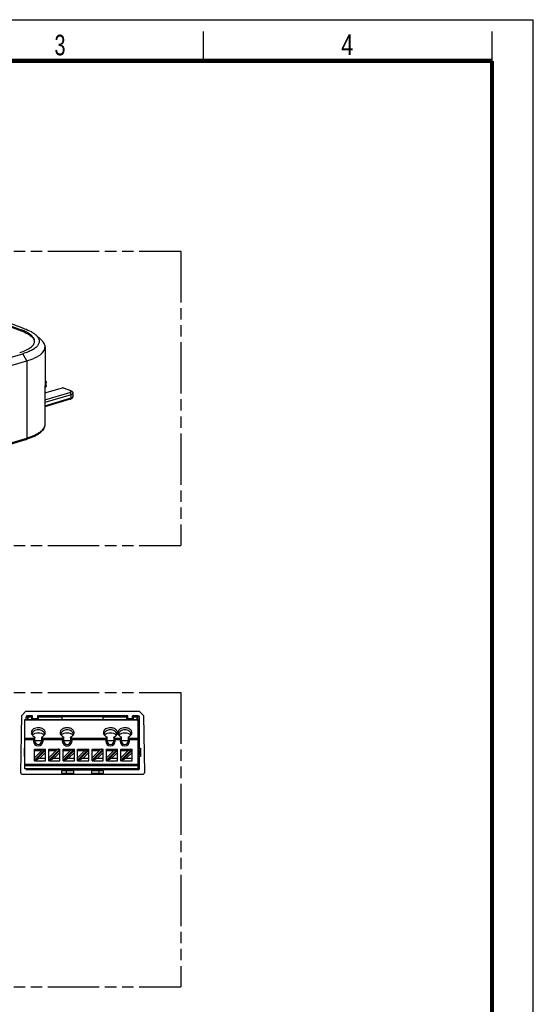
# Model space of a CAD drawing. Header units: millimetres. Extents: x 0 to 210, y 0 to 297.
# Tile 4 of 4: x 123 to 210, y 130 to 297. Entities that reach past the tile are written whole.
import ezdxf

# ---------------------------------------------------------------- set-up
doc = ezdxf.new("R2010")
doc.units = ezdxf.units.MM
doc.header["$LTSCALE"] = 19.36
doc.linetypes.add('PHANTOM', pattern=[0.8, 0.45, -0.05, 0.1, -0.05, 0.1, -0.05])
doc.layers.get('0').update_dxf_attribs({"linetype": 'CONTINUOUS'})
doc.layers.add('DEFAULT_3', color=7, linetype='PHANTOM')
doc.styles.add('TEXTSTYLE_2', font='txt', dxfattribs={"width": 0.75})

msp = doc.modelspace()

# ---------------------------------------------------------------- linework, layer by layer
at = {"color": 2, "linetype": 'Continuous'}
for p, q in [((0, 297), (210, 297)), ((210, 0), (210, 297)), ((154, 290), (154, 295)), ((203, 290), (203, 295))]:
    msp.add_line(p, q, dxfattribs=at)
at = {"color": 7, "linetype": 'Continuous'}
for p, q in [((116.43691, 246.6164), (123.01162, 244.1438)), ((116.44208, 246.80479), (123.01722, 244.33203)), ((123.59377, 244.50341), (117.02026, 246.97556)), ((123.01179, 244.14371), (123.01722, 244.33203)), ((126.43031, 242.5979), (125.5035, 243.44007)), ((127.08002, 241.38933), (127.04503, 228.23999)), ((93.77407, 231.49123), (123.32404, 240.24677)), ((94.45064, 230.28512), (124.00061, 239.04066)), ((127.05924, 233.57724), (130.04755, 234.46267)), ((127.06467, 235.61943), (127.17082, 235.57951)), ((127.26542, 234.7979), (127.28173, 235.36286)), ((130.145, 234.46099), (131.42459, 233.97976)), ((131.81338, 233.52043), (131.79707, 232.95547)), ((131.36688, 232.51459), (127.05301, 231.23641)), ((94.09723, 216.84179), (123.82286, 225.64937)), ((123.12825, 178.80082), (123.84046, 179.50071)), ((123.84046, 179.50071), (143.06658, 179.50071)), ((143.06658, 179.50071), (143.77879, 178.80082)), ((122.95787, 169.03999), (123.12825, 178.80082)), ((123.65352, 169.70071), (123.65352, 178.10071)), ((123.65352, 178.10071), (142.90352, 178.10071)), ((123.79754, 178.44671), (123.79754, 178.10071)), ((123.87329, 178.10071), (123.87329, 178.42399)), ((124.07645, 178.69321), (124.07645, 178.10071)), ((124.95727, 178.72669), (124.07756, 178.72669)), ((124.21547, 178.56494), (124.08498, 178.69544)), ((124.21562, 178.10071), (124.21547, 178.56494)), ((124.78933, 178.55875), (124.78924, 178.10071)), ((124.95727, 178.72669), (124.78933, 178.55875)), ((124.95727, 178.24074), (124.93454, 178.16499)), ((124.93454, 178.10071), (124.93454, 178.16499)), ((125.81999, 178.16499), (124.93454, 178.16499)), ((124.95727, 178.24074), (124.95727, 178.72669)), ((125.79727, 178.24074), (124.95727, 178.24074)), ((125.79727, 178.72669), (125.79727, 178.24074)), ((125.97242, 178.55154), (125.79727, 178.72669)), ((141.10977, 178.72669), (125.79727, 178.72669)), ((125.79727, 178.24074), (125.81999, 178.16499)), ((125.81999, 178.16499), (125.81999, 178.10071)), ((125.97248, 178.10071), (125.97242, 178.55154)), ((136.95352, 178.54379), (129.95352, 178.54379)), ((140.93462, 178.55154), (140.93455, 178.10071)), ((140.93462, 178.55154), (141.10977, 178.72669)), ((141.10977, 178.24074), (141.08704, 178.16499)), ((141.08704, 178.16499), (141.97249, 178.16499)), ((141.08704, 178.16499), (141.08704, 178.10071)), ((141.10977, 178.24074), (141.10977, 178.72669)), ((141.94977, 178.24074), (141.10977, 178.24074)), ((142.91349, 178.72669), (141.94977, 178.72669)), ((141.94977, 178.24074), (141.94977, 178.72669)), ((142.1177, 178.55875), (141.94977, 178.72669)), ((141.94977, 178.24074), (141.97249, 178.16499)), ((141.97249, 178.10071), (141.97249, 178.16499)), ((142.1178, 178.10071), (142.1177, 178.55875)), ((142.69157, 178.56494), (142.69141, 178.10072)), ((142.83327, 178.70397), (142.69157, 178.56494)), ((142.83297, 178.10071), (142.83327, 178.70432)), ((142.91349, 178.72669), (142.83327, 178.70397)), ((142.90352, 169.70071), (142.90352, 178.10071)), ((143.03374, 178.50798), (143.03374, 173.19876)), ((143.1095, 173.2139), (143.1095, 178.53071)), ((143.77879, 178.80082), (143.94917, 169.03999)), ((125.12352, 174.66574), (125.12352, 174.42571)), ((125.29285, 175.14937), (125.17478, 174.91322)), ((125.36852, 174.42571), (125.36852, 175.05033)), ((125.36852, 174.51579), (126.48852, 174.51579)), ((126.48852, 175.05033), (126.48852, 174.42571)), ((126.68226, 174.91322), (126.56419, 175.14937)), ((126.73352, 174.42571), (126.73352, 174.66574)), ((130.02352, 174.42572), (130.02352, 174.66574)), ((130.07478, 174.91322), (130.19285, 175.14937)), ((130.26852, 174.42571), (130.26852, 175.05033)), ((130.26852, 174.51579), (131.38852, 174.51579)), ((131.38852, 175.05033), (131.38852, 174.4257)), ((131.46419, 175.14937), (131.58226, 174.91322)), ((131.63352, 174.66574), (131.63352, 174.42569)), ((137.37352, 174.66574), (137.37352, 174.4257)), ((137.54285, 175.14937), (137.42478, 174.91322)), ((137.61852, 174.42571), (137.61852, 175.05033)), ((137.61852, 174.51579), (138.73852, 174.51579)), ((138.73852, 175.05033), (138.73852, 174.42571)), ((138.93226, 174.91322), (138.81419, 175.14937)), ((138.98352, 174.42571), (138.98352, 174.66574)), ((139.82352, 174.66574), (139.82352, 174.4257)), ((139.99285, 175.14937), (139.87478, 174.91322)), ((140.06852, 174.42571), (140.06852, 175.05033)), ((140.06852, 174.51579), (141.18852, 174.51579)), ((141.18852, 175.05033), (141.18852, 174.42571)), ((141.38226, 174.91322), (141.26419, 175.14937)), ((141.43352, 174.42571), (141.43352, 174.66574)), ((123.60532, 171.78752), (123.60532, 173.2139)), ((123.60532, 173.2139), (123.65352, 173.16571)), ((123.60532, 173.2139), (123.65352, 173.2139)), ((125.26352, 171.10071), (125.26352, 173.06071)), ((125.26352, 171.1997), (127.12452, 173.06071)), ((125.26352, 173.06071), (127.15352, 173.06071)), ((126.44854, 172.78071), (125.26352, 171.59568)), ((125.36251, 171.10071), (127.15352, 172.89172)), ((126.17849, 171.52071), (127.15352, 172.49574)), ((127.15352, 171.10071), (127.15352, 173.06071)), ((127.71352, 171.10071), (127.71352, 173.06071)), ((127.71352, 171.1997), (129.57452, 173.06071)), ((127.71352, 173.06071), (129.60352, 173.06071)), ((128.89854, 172.78071), (127.71352, 171.59568)), ((127.81251, 171.10071), (129.60352, 172.89172)), ((128.62849, 171.52071), (129.60352, 172.49574)), ((129.60352, 171.10071), (129.60352, 173.06071)), ((130.16352, 171.10071), (130.16352, 173.06071)), ((130.16352, 173.06071), (132.05352, 173.06071)), ((130.16352, 171.1997), (132.02452, 173.06071)), ((131.34854, 172.78071), (130.16352, 171.59568)), ((130.26251, 171.10071), (132.05352, 172.89172)), ((131.07849, 171.52071), (132.05352, 172.49574)), ((132.05352, 171.10071), (132.05352, 173.06071)), ((132.61352, 171.10071), (132.61352, 173.06071)), ((132.61352, 173.06071), (134.50352, 173.06071)), ((132.61352, 171.1997), (134.47452, 173.06071)), ((133.79854, 172.78071), (132.61352, 171.59568)), ((132.71251, 171.10071), (134.50352, 172.89172)), ((133.52849, 171.52071), (134.50352, 172.49574)), ((134.50352, 171.10071), (134.50352, 173.06071)), ((135.06352, 173.06071), (136.95352, 173.06071)), ((135.06352, 171.10071), (135.06352, 173.06071)), ((135.06352, 171.1997), (136.92452, 173.06071)), ((136.24854, 172.78071), (135.06352, 171.59568)), ((135.16251, 171.10071), (136.95352, 172.89172)), ((135.97849, 171.52071), (136.95352, 172.49574)), ((136.95352, 171.10071), (136.95352, 173.06071)), ((137.51352, 173.06071), (139.40352, 173.06071)), ((137.51352, 171.10071), (137.51352, 173.06071)), ((137.51352, 171.1997), (139.37452, 173.06071)), ((138.69854, 172.78071), (137.51352, 171.59568)), ((137.61251, 171.10071), (139.40352, 172.89172)), ((138.42849, 171.52071), (139.40352, 172.49574)), ((139.40352, 171.10071), (139.40352, 173.06071)), ((139.96352, 173.06071), (141.85352, 173.06071)), ((139.96352, 171.10071), (139.96352, 173.06071)), ((139.96352, 171.1997), (141.82452, 173.06071)), ((141.14854, 172.78071), (139.96352, 171.59568)), ((140.06251, 171.10071), (141.85352, 172.89172)), ((140.87849, 171.52071), (141.85352, 172.49574)), ((141.85352, 171.10071), (141.85352, 173.06071)), ((142.90352, 173.19876), (143.03374, 173.19876)), ((143.11379, 172.85071), (142.90352, 172.85071)), ((143.1095, 173.2139), (143.03374, 173.19876)), ((143.1095, 173.2139), (143.30171, 173.2139)), ((143.11352, 172.15071), (143.11352, 172.85071)), ((143.20098, 173.11317), (143.30171, 173.2139)), ((143.30171, 173.2139), (143.30171, 171.78752)), ((123.65352, 171.83571), (123.60532, 171.78752)), ((123.65352, 171.78752), (123.60532, 171.78752)), ((125.26352, 171.10071), (127.15352, 171.10071)), ((126.17849, 171.52071), (125.36251, 171.10071)), ((126.17849, 171.52071), (127.15352, 171.52071)), ((127.71352, 171.10071), (129.60352, 171.10071)), ((128.62849, 171.52071), (127.81251, 171.10071)), ((128.62849, 171.52071), (129.60352, 171.52071)), ((130.16352, 171.10071), (132.05352, 171.10071)), ((131.07849, 171.52071), (130.26251, 171.10071)), ((131.07849, 171.52071), (132.05352, 171.52071)), ((132.61352, 171.10071), (134.50352, 171.10071)), ((133.52849, 171.52071), (132.71251, 171.10071)), ((133.52849, 171.52071), (134.50352, 171.52071)), ((135.06352, 171.10071), (136.95352, 171.10071)), ((135.97849, 171.52071), (135.16251, 171.10071)), ((135.97849, 171.52071), (136.95352, 171.52071)), ((137.51352, 171.10071), (139.40352, 171.10071)), ((138.42849, 171.52071), (137.61251, 171.10071)), ((138.42849, 171.52071), (139.40352, 171.52071)), ((139.96352, 171.10071), (141.85352, 171.10071)), ((140.87849, 171.52071), (140.06251, 171.10071)), ((140.87849, 171.52071), (141.85352, 171.52071)), ((142.90352, 172.15071), (143.11373, 172.15071)), ((143.03374, 171.80267), (142.90352, 171.80267)), ((143.03374, 171.80267), (143.1095, 171.78752)), ((143.03374, 171.80267), (143.03374, 169.85745)), ((143.30171, 171.78752), (143.1095, 171.78752)), ((143.1095, 169.7817), (143.1095, 171.78752)), ((143.30171, 171.78752), (143.20098, 171.88825)), ((142.90352, 169.70071), (123.65352, 169.70071)), ((130.16352, 169.57173), (124.00751, 169.57173)), ((129.95352, 169.00071), (129.95352, 169.35071)), ((130.16352, 169.57173), (130.16352, 169.56114)), ((130.16352, 169.56071), (136.74352, 169.56071)), ((131.68649, 169.64749), (131.63326, 169.70071)), ((131.68649, 169.64749), (131.68649, 169.70071)), ((131.68649, 169.64749), (142.82378, 169.64749)), ((131.94852, 168.79071), (131.94852, 169.56071)), ((134.95852, 169.56071), (134.95852, 168.79071)), ((142.89953, 169.57173), (136.74352, 169.57173)), ((136.74352, 169.56071), (136.74352, 169.57173)), ((136.95352, 169.35071), (136.95352, 169.00071)), ((123.20283, 168.79071), (143.70421, 168.79071))]:
    msp.add_line(p, q, dxfattribs=at)
at = {"color": 9, "linetype": 'Continuous'}
for p, q in [((124.00061, 239.04065), (123.32404, 240.24677)), ((124.00061, 239.04066), (123.96564, 225.89967)), ((131.32714, 233.98144), (130.04755, 234.46267)), ((127.05347, 231.40992), (131.48916, 232.7242)), ((131.50546, 233.28916), (127.05496, 231.97049)), ((127.05608, 232.3904), (131.30612, 233.64967)), ((131.48916, 232.7242), (131.50546, 233.28916)), ((94.24001, 217.09209), (123.96564, 225.89967)), ((142.90352, 177.9982), (123.65352, 177.9982)), ((123.79754, 178.44671), (123.87329, 178.42399)), ((124.15331, 178.70397), (124.07756, 178.72669)), ((129.95352, 178.54379), (129.95352, 178.10071)), ((136.95352, 178.10071), (136.95352, 178.54379)), ((143.03374, 178.50798), (143.1095, 178.53071)), ((123.65352, 174.91322), (125.17478, 174.91322)), ((125.12352, 174.66574), (123.65352, 174.66574)), ((125.12352, 174.42571), (125.36852, 174.42571)), ((126.48852, 174.42571), (126.73352, 174.42571)), ((126.68226, 174.91322), (130.07478, 174.91322)), ((130.02352, 174.66574), (126.73352, 174.66574)), ((130.02352, 174.42572), (130.26852, 174.42572)), ((131.38852, 174.42569), (131.63352, 174.42569)), ((131.58226, 174.91322), (137.42478, 174.91322)), ((137.37352, 174.66574), (131.63352, 174.66574)), ((137.37352, 174.42571), (137.61852, 174.42571)), ((138.73852, 174.42571), (138.98352, 174.42571)), ((138.93226, 174.91322), (139.87478, 174.91322)), ((139.82352, 174.66574), (138.98352, 174.66574)), ((139.82352, 174.42571), (140.06852, 174.42571)), ((141.18852, 174.42571), (141.43352, 174.42571)), ((141.38226, 174.91322), (142.90352, 174.91322)), ((142.90352, 174.66574), (141.43352, 174.66574)), ((126.44854, 172.78071), (125.26352, 172.78071)), ((128.89854, 172.78071), (127.71352, 172.78071)), ((131.34854, 172.78071), (130.16352, 172.78071)), ((133.79854, 172.78071), (132.61352, 172.78071)), ((136.24854, 172.78071), (135.06352, 172.78071)), ((138.69854, 172.78071), (137.51352, 172.78071)), ((141.14854, 172.78071), (139.96352, 172.78071)), ((143.20098, 173.11317), (143.20098, 171.88825)), ((123.65352, 170.53177), (142.90352, 170.53177)), ((142.90352, 170.20288), (123.65352, 170.20288)), ((124.00751, 169.57173), (124.06853, 169.63275)), ((124.06853, 169.63275), (124.1025, 169.70071)), ((131.94852, 169.35071), (129.95352, 169.35071)), ((129.95352, 169.00071), (131.94852, 169.00071)), ((130.65352, 169.56071), (130.65352, 168.79071)), ((136.95352, 169.35071), (134.95852, 169.35071)), ((134.95852, 169.00071), (136.95352, 169.00071)), ((136.25352, 168.79071), (136.25352, 169.56071)), ((142.82378, 169.64749), (142.89953, 169.57173)), ((143.1095, 169.7817), (143.03374, 169.85745))]:
    msp.add_line(p, q, dxfattribs=at)
at = {"color": 7, "linetype": 'Continuous', "const_width": 0.7}
for points in [[(7, 290), (203, 290)], [(203, 7), (203, 290)]]:
    msp.add_lwpolyline(points, dxfattribs=at)
at = {"color": 7, "linetype": 'Continuous'}
for centre, radius, start, end in [((124.31526, 242.18066), 0.96981, 4.2063856, 12.8554332), ((124.3705, 242.37334), 0.91981, 356.3753087, 358.3516884), ((120.39547, 237.22435), 12.07175, 286.494117, 287.5310373), ((125.45109, 175.90269), 0.72065, 206.8131471, 211.6888417), ((125.41057, 175.61358), 0.53204, 180.038866, 191.9614041), ((125.43717, 175.6198), 0.55934, 192.0192841, 200.8933623), ((125.51445, 175.07694), 0.64423, 147.4293565, 151.4883954), ((125.92852, 174.42571), 0.805, 180.0000318, 359.9999877), ((135.34273, 182.7499), 12.60032, 217.0995168, 217.6662666), ((125.92852, 174.42571), 0.56, 180, 359.9999069), ((116.51433, 182.74998), 12.60036, 322.3333858, 322.9001221), ((126.34261, 175.07695), 0.6442, 28.4995545, 32.5740135), ((126.44867, 175.61339), 0.52983, 350.8539944, 359.9821315), ((126.40572, 175.90283), 0.72092, 328.3113963, 333.1697333), ((130.35132, 175.90283), 0.72092, 206.8300722, 211.6886101), ((130.31057, 175.61358), 0.53204, 180.038866, 191.9614041), ((130.33705, 175.61976), 0.55922, 192.0185551, 200.8469543), ((130.41441, 175.07696), 0.64419, 147.4292699, 151.5002926), ((130.82852, 174.42571), 0.805, 179.9964282, 359.9967742), ((140.24276, 182.74991), 12.60036, 217.0994839, 217.6662306), ((130.82852, 174.42571), 0.56, 180, 359.9990298), ((121.4143, 182.75), 12.6004, 322.3334133, 322.9001462), ((131.24261, 175.07695), 0.6442, 28.4995834, 32.5740133), ((131.34867, 175.61339), 0.52983, 350.8540016, 359.9821316), ((131.30572, 175.90283), 0.72092, 328.3113959, 333.1697393), ((137.70109, 175.90269), 0.72065, 206.8131471, 211.6888417), ((137.66057, 175.61358), 0.53204, 180.038866, 191.9614041), ((137.68717, 175.6198), 0.55934, 192.0192841, 200.8933623), ((137.76445, 175.07694), 0.64423, 147.4293565, 151.4883954), ((138.17852, 174.42571), 0.805, 180.0006593, 359.9999943), ((147.59273, 182.7499), 12.60032, 217.0995167, 217.6662666), ((138.17852, 174.42571), 0.56, 180, 359.999873), ((128.76433, 182.74998), 12.60036, 322.3333858, 322.9001221), ((138.59261, 175.07695), 0.6442, 28.4995545, 32.5740135), ((138.69867, 175.61339), 0.52983, 350.8539944, 359.9821315), ((138.65572, 175.90283), 0.72092, 328.3113963, 333.1697333), ((140.15109, 175.90269), 0.72065, 206.8131471, 211.6888417), ((140.11057, 175.61358), 0.53204, 180.038866, 191.9614041), ((140.13717, 175.6198), 0.55934, 192.0192841, 200.8933623), ((140.21445, 175.07694), 0.64423, 147.4293565, 151.4883954), ((140.62852, 174.42571), 0.805, 180.0006278, 359.9999965), ((150.04273, 182.7499), 12.60032, 217.0995168, 217.6662666), ((140.62852, 174.42571), 0.56, 180, 359.9998701), ((131.21433, 182.74998), 12.60036, 322.3333858, 322.9001221), ((141.04261, 175.07695), 0.6442, 28.4995545, 32.5740135), ((141.14867, 175.61339), 0.52983, 350.8539944, 359.9821315), ((141.10572, 175.90283), 0.72092, 328.3113963, 333.1697333), ((123.20283, 169.03571), 0.245, 179, 270), ((130.16352, 169.35071), 0.21, 89.9999991, 180), ((130.16352, 169.00071), 0.21, 180, 270), ((136.74352, 169.35071), 0.21, 0, 90.0000002), ((136.74352, 169.00071), 0.21, 270, 360), ((143.70421, 169.03571), 0.245, 270, 1)]:
    msp.add_arc(centre, radius, start, end, dxfattribs=at)
for centre, major_axis, ratio, start_param, end_param in [((124.07758, 178.44669), (-0.26824, 0.08046), 0.999833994, -1.279319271, 0.291385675), ((124.15334, 178.42396), (0.26824, -0.08046), 0.999833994, 8.145458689, 9.716163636), ((129.95352, 178.57571), (6.09503, 0), 0.005236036, -2.79764178, -2.581635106), ((129.95352, 178.57571), (6.09503, 0), 0.005236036, -2.282561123, -1.570796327), ((136.95352, 178.57571), (6.09503, 0), 0.005236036, -1.570796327, -0.85903153), ((136.95352, 178.57571), (6.09503, 0), 0.005236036, -0.559957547, -0.343950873), ((142.91347, 178.53069), (0.18777, 0.05632), 0.999833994, -0.291385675, 1.279319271), ((129.16253, 172.78071), (0.37408, 0.24311), 0.37136567, 0.519157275, 2.089953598), ((136.51253, 172.78071), (0.37408, 0.24311), 0.37136567, 0.519157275, 2.089953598), ((124.00757, 169.78176), (0.14854, 0.14854), 0.99969546, 2.75223456, 3.926838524), ((142.82371, 169.85752), (0.14854, -0.14854), 0.99969546, -0.78524587, 0.78524587), ((142.89947, 169.78176), (0.14854, -0.14854), 0.99969546, -0.78524587, 0.78524587)]:
    msp.add_ellipse(centre, major_axis=major_axis, ratio=ratio, start_param=start_param, end_param=end_param, dxfattribs=at)
for points, knots in [([(125.28993, 242.34688), (125.2925, 242.43615), (125.27007, 242.62257), (125.15712, 242.89433), (124.96887, 243.15948), (124.70885, 243.41707), (124.37931, 243.66597), (123.82283, 244.00081), (123.35173, 244.20623), (123.01705, 244.33212)], [0, 0, 0, 0, 0.08416698, 0.174171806, 0.274669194, 0.388668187, 0.517866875, 0.662986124, 1, 1, 1, 1]), ([(123.59359, 244.50349), (123.97295, 244.36082), (124.50582, 244.12764), (125.13099, 243.74474), (125.38984, 243.54332), (125.50347, 243.44006)], [0, 0, 0, 0, 0.553547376, 0.790305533, 1, 1, 1, 1]), ([(123.01162, 244.1438), (123.31198, 244.03081), (123.85417, 243.79692), (124.45929, 243.42953), (124.82792, 243.1124), (125.03355, 242.88089), (125.18159, 242.64433), (125.24221, 242.47795), (125.26077, 242.39643)], [0, 0, 0, 0, 0.327018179, 0.600464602, 0.717156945, 0.821394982, 0.914806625, 1, 1, 1, 1]), ([(125.50347, 243.44006), (125.64466, 243.31175), (125.88458, 243.05073), (126.06606, 242.65495), (126.09819, 242.34662), (126.07183, 242.12221), (125.9959, 241.90136), (125.87191, 241.68571), (125.70136, 241.47606), (125.39891, 241.19215), (124.9009, 240.86265), (124.16994, 240.52147), (123.62109, 240.33477), (123.32396, 240.24674)], [0, 0, 0, 0, 0.11569396, 0.212614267, 0.257503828, 0.302203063, 0.348544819, 0.39815004, 0.452283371, 0.511845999, 0.649110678, 0.812072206, 1, 1, 1, 1]), ([(127.08, 241.38941), (127.08028, 241.49213), (127.05101, 241.70538), (126.9221, 242.01625), (126.71205, 242.32041), (126.53137, 242.50603), (126.43028, 242.59789)], [0, 0, 0, 0, 0.218447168, 0.451405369, 0.709519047, 1, 1, 1, 1]), ([(122.77155, 240.4551), (123.12652, 240.56031), (123.62862, 240.7371), (124.23008, 241.03916), (124.59134, 241.26944), (124.88219, 241.51306), (125.10017, 241.76891), (125.24173, 242.03626), (125.28271, 242.22428), (125.28847, 242.31519)], [0, 0, 0, 0, 0.337379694, 0.482928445, 0.612582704, 0.72691928, 0.827452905, 0.916986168, 1, 1, 1, 1]), ([(124.00061, 239.04067), (124.23297, 239.11005), (124.67385, 239.25545), (125.28804, 239.50657), (125.82036, 239.779), (126.26576, 240.07025), (126.62047, 240.37822), (126.88086, 240.7019), (127.04236, 241.04008), (127.07969, 241.27601), (127.08, 241.38941)], [0, 0, 0, 0, 0.177585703, 0.339694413, 0.485464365, 0.614841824, 0.728495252, 0.828119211, 0.916953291, 1, 1, 1, 1]), ([(127.26542, 234.7979), (127.26439, 234.76209), (127.24218, 234.62937), (127.15327, 234.49749), (127.06166, 234.45879)], [0, 0, 0, 0, 0.264830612, 1, 1, 1, 1]), ([(127.07337, 235.58119), (127.08165, 235.58365), (127.11366, 235.59083), (127.1482, 235.58802), (127.17082, 235.57951)], [0, 0, 0, 0, 0.263267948, 1, 1, 1, 1]), ([(127.17082, 235.57951), (127.18828, 235.57293), (127.22199, 235.55129), (127.25811, 235.5003), (127.27908, 235.43532), (127.28244, 235.38766), (127.28173, 235.36286)], [0, 0, 0, 0, 0.216650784, 0.450582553, 0.711994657, 1, 1, 1, 1]), ([(130.145, 234.46099), (130.13755, 234.46379), (130.1058, 234.47266), (130.07139, 234.46973), (130.04755, 234.46267)], [0, 0, 0, 0, 0.242541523, 1, 1, 1, 1]), ([(131.79707, 232.95547), (131.79541, 232.89803), (131.76516, 232.78508), (131.65841, 232.65449), (131.51983, 232.56748), (131.41904, 232.53005), (131.36688, 232.51459)], [0, 0, 0, 0, 0.262008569, 0.512056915, 0.751951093, 1, 1, 1, 1]), ([(131.51258, 233.94199), (131.59113, 233.90349), (131.70597, 233.82396), (131.79899, 233.66417), (131.81476, 233.56843), (131.81338, 233.52043)], [0, 0, 0, 0, 0.481320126, 0.735794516, 1, 1, 1, 1]), ([(127.045, 228.23999), (127.0443, 228.12673), (127.00625, 227.8912), (126.84404, 227.55385), (126.58328, 227.23111), (126.22848, 226.92419), (125.78328, 226.6341), (125.25142, 226.36293), (124.63797, 226.11308), (124.19768, 225.96857), (123.96564, 225.89967)], [0, 0, 0, 0, 0.083070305, 0.171945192, 0.271607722, 0.385284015, 0.514661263, 0.660409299, 0.82247877, 1, 1, 1, 1]), ([(127.04441, 228.23904), (127.0434, 228.1026), (127.00245, 227.82519), (126.82579, 227.43522), (126.55306, 227.07758), (126.19558, 226.75124), (125.75996, 226.45247), (125.04737, 226.0694), (124.45176, 225.846), (124.03175, 225.71329)], [0, 0, 0, 0, 0.098082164, 0.198441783, 0.304587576, 0.419224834, 0.544972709, 0.683367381, 1, 1, 1, 1]), ([(142.83327, 178.70432), (142.85914, 178.70491), (142.91162, 178.6951), (142.97836, 178.65187), (143.02328, 178.58613), (143.03374, 178.53383), (143.03374, 178.50798)], [0, 0, 0, 0, 0.250171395, 0.500200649, 0.750092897, 1, 1, 1, 1]), ([(125.29285, 176.57205), (125.18561, 176.52414), (124.99294, 176.40631), (124.78774, 176.15377), (124.7139, 175.85601), (124.76481, 175.663), (124.80792, 175.57762)], [0, 0, 0, 0, 0.284328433, 0.537351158, 0.768469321, 1, 1, 1, 1]), ([(125.92852, 176.35568), (125.79325, 176.35568), (125.53077, 176.32011), (125.18706, 176.16556), (124.97752, 175.95594), (124.89269, 175.76174), (124.87853, 175.66197), (124.87854, 175.61322)], [0, 0, 0, 0, 0.287460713, 0.554301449, 0.789052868, 0.896409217, 1, 1, 1, 1]), ([(125.02703, 175.49889), (125.12724, 175.61753), (125.41897, 175.80403), (125.75276, 175.86071), (125.92852, 175.86071)], [0, 0, 0, 0, 0.469107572, 1, 1, 1, 1]), ([(125.92852, 176.70217), (125.87276, 176.70217), (125.65586, 176.69142), (125.4402, 176.63789), (125.29285, 176.57205)], [0, 0, 0, 0, 0.256784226, 1, 1, 1, 1]), ([(127.04903, 175.57744), (127.07996, 175.63866), (127.12351, 175.76998), (127.11872, 175.97847), (127.04296, 176.17839), (126.9036, 176.35697), (126.71038, 176.50553), (126.38997, 176.65743), (126.11389, 176.70217), (125.92852, 176.70217)], [0, 0, 0, 0, 0.108609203, 0.214647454, 0.323990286, 0.441332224, 0.568923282, 0.706440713, 1, 1, 1, 1]), ([(126.9785, 175.61322), (126.9785, 175.66197), (126.96435, 175.76174), (126.87952, 175.95594), (126.66998, 176.16556), (126.32627, 176.32011), (126.06379, 176.35568), (125.92852, 176.35568)], [0, 0, 0, 0, 0.103590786, 0.210947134, 0.445698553, 0.712539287, 1, 1, 1, 1]), ([(125.92852, 175.86071), (126.10428, 175.86071), (126.43808, 175.80403), (126.7298, 175.61753), (126.83001, 175.49888)], [0, 0, 0, 0, 0.53089305, 1, 1, 1, 1]), ([(130.82852, 176.70217), (130.64315, 176.70217), (130.36707, 176.65743), (130.04666, 176.50553), (129.85344, 176.35697), (129.71408, 176.17839), (129.63832, 175.97847), (129.63353, 175.76998), (129.67708, 175.63866), (129.70801, 175.57745)], [0, 0, 0, 0, 0.293559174, 0.431076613, 0.558667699, 0.676009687, 0.785352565, 0.89139083, 1, 1, 1, 1]), ([(130.82852, 176.35568), (130.69325, 176.35568), (130.43077, 176.32011), (130.08706, 176.16556), (129.87752, 175.95594), (129.79269, 175.76174), (129.77853, 175.66197), (129.77854, 175.61322)], [0, 0, 0, 0, 0.287460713, 0.554301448, 0.789052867, 0.896409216, 1, 1, 1, 1]), ([(129.92703, 175.49889), (130.02724, 175.61753), (130.31897, 175.80403), (130.65276, 175.86071), (130.82852, 175.86071)], [0, 0, 0, 0, 0.469107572, 1, 1, 1, 1]), ([(131.94903, 175.57744), (131.97996, 175.63866), (132.02351, 175.76998), (132.01872, 175.97847), (131.94296, 176.17839), (131.8036, 176.35697), (131.61038, 176.50553), (131.28997, 176.65743), (131.01389, 176.70217), (130.82852, 176.70217)], [0, 0, 0, 0, 0.108609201, 0.214647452, 0.323990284, 0.441332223, 0.568923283, 0.706440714, 1, 1, 1, 1]), ([(131.8785, 175.61322), (131.8785, 175.66197), (131.86435, 175.76174), (131.77952, 175.95594), (131.56998, 176.16556), (131.22627, 176.32011), (130.96379, 176.35568), (130.82852, 176.35568)], [0, 0, 0, 0, 0.103590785, 0.210947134, 0.445698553, 0.712539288, 1, 1, 1, 1]), ([(130.82852, 175.86071), (131.00428, 175.86071), (131.33808, 175.80403), (131.6298, 175.61753), (131.73001, 175.49888)], [0, 0, 0, 0, 0.53089305, 1, 1, 1, 1]), ([(137.54285, 176.57205), (137.43561, 176.52414), (137.24294, 176.40631), (137.03774, 176.15377), (136.9639, 175.85601), (137.01481, 175.663), (137.05792, 175.57762)], [0, 0, 0, 0, 0.284328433, 0.537351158, 0.768469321, 1, 1, 1, 1]), ([(138.17852, 176.35568), (138.04325, 176.35568), (137.78077, 176.32011), (137.43706, 176.16556), (137.22752, 175.95594), (137.14269, 175.76174), (137.12853, 175.66197), (137.12854, 175.61322)], [0, 0, 0, 0, 0.287460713, 0.554301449, 0.789052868, 0.896409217, 1, 1, 1, 1]), ([(137.27703, 175.49889), (137.37724, 175.61753), (137.66897, 175.80403), (138.00276, 175.86071), (138.17852, 175.86071)], [0, 0, 0, 0, 0.469107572, 1, 1, 1, 1]), ([(138.17852, 176.70217), (138.12276, 176.70217), (137.90586, 176.69142), (137.6902, 176.63789), (137.54285, 176.57205)], [0, 0, 0, 0, 0.256784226, 1, 1, 1, 1]), ([(139.29903, 175.57744), (139.32996, 175.63866), (139.37351, 175.76998), (139.36872, 175.97847), (139.29296, 176.17839), (139.1536, 176.35697), (138.96038, 176.50553), (138.63997, 176.65743), (138.36389, 176.70217), (138.17852, 176.70217)], [0, 0, 0, 0, 0.108609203, 0.214647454, 0.323990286, 0.441332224, 0.568923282, 0.706440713, 1, 1, 1, 1]), ([(139.2285, 175.61322), (139.2285, 175.66197), (139.21435, 175.76174), (139.12952, 175.95594), (138.91998, 176.16556), (138.57627, 176.32011), (138.31379, 176.35568), (138.17852, 176.35568)], [0, 0, 0, 0, 0.103590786, 0.210947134, 0.445698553, 0.712539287, 1, 1, 1, 1]), ([(138.17852, 175.86071), (138.35428, 175.86071), (138.68808, 175.80403), (138.9798, 175.61753), (139.08001, 175.49888)], [0, 0, 0, 0, 0.53089305, 1, 1, 1, 1]), ([(139.99285, 176.57205), (139.88561, 176.52414), (139.69294, 176.40631), (139.48774, 176.15377), (139.4139, 175.85601), (139.46481, 175.663), (139.50792, 175.57762)], [0, 0, 0, 0, 0.284328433, 0.537351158, 0.768469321, 1, 1, 1, 1]), ([(140.62852, 176.35568), (140.49325, 176.35568), (140.23077, 176.32011), (139.88706, 176.16556), (139.67752, 175.95594), (139.59269, 175.76174), (139.57853, 175.66197), (139.57854, 175.61322)], [0, 0, 0, 0, 0.287460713, 0.554301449, 0.789052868, 0.896409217, 1, 1, 1, 1]), ([(139.72703, 175.49889), (139.82724, 175.61753), (140.11897, 175.80403), (140.45276, 175.86071), (140.62852, 175.86071)], [0, 0, 0, 0, 0.469107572, 1, 1, 1, 1]), ([(140.62852, 176.70217), (140.57276, 176.70217), (140.35586, 176.69142), (140.1402, 176.63789), (139.99285, 176.57205)], [0, 0, 0, 0, 0.256784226, 1, 1, 1, 1]), ([(141.74903, 175.57744), (141.77996, 175.63866), (141.82351, 175.76998), (141.81872, 175.97847), (141.74296, 176.17839), (141.6036, 176.35697), (141.41038, 176.50553), (141.08997, 176.65743), (140.81389, 176.70217), (140.62852, 176.70217)], [0, 0, 0, 0, 0.108609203, 0.214647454, 0.323990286, 0.441332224, 0.568923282, 0.706440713, 1, 1, 1, 1]), ([(141.6785, 175.61322), (141.6785, 175.66197), (141.66435, 175.76174), (141.57952, 175.95594), (141.36998, 176.16556), (141.02627, 176.32011), (140.76379, 176.35568), (140.62852, 176.35568)], [0, 0, 0, 0, 0.103590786, 0.210947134, 0.445698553, 0.712539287, 1, 1, 1, 1]), ([(140.62852, 175.86071), (140.80428, 175.86071), (141.13808, 175.80403), (141.4298, 175.61753), (141.53001, 175.49888)], [0, 0, 0, 0, 0.53089305, 1, 1, 1, 1]), ([(124.83788, 175.52413), (124.88736, 175.4439), (125.02449, 175.2944), (125.19753, 175.19195), (125.29285, 175.14937)], [0, 0, 0, 0, 0.474502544, 1, 1, 1, 1]), ([(125.17478, 174.91322), (125.15723, 174.87814), (125.13158, 174.79623), (125.12352, 174.71129), (125.12352, 174.66574)], [0, 0, 0, 0, 0.462687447, 1, 1, 1, 1]), ([(126.56419, 175.14937), (126.6595, 175.19195), (126.83255, 175.2944), (126.96968, 175.4439), (127.01916, 175.52413)], [0, 0, 0, 0, 0.525492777, 1, 1, 1, 1]), ([(126.73352, 174.66574), (126.73352, 174.71129), (126.72545, 174.79623), (126.6998, 174.87814), (126.68226, 174.91322)], [0, 0, 0, 0, 0.537314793, 1, 1, 1, 1]), ([(129.73788, 175.52413), (129.78736, 175.4439), (129.92449, 175.2944), (130.09754, 175.19195), (130.19285, 175.14937)], [0, 0, 0, 0, 0.474507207, 1, 1, 1, 1]), ([(130.07478, 174.91322), (130.05724, 174.87814), (130.03158, 174.79624), (130.02352, 174.71129), (130.02352, 174.66574)], [0, 0, 0, 0, 0.462673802, 1, 1, 1, 1]), ([(131.46419, 175.14937), (131.5595, 175.19195), (131.73255, 175.2944), (131.86968, 175.4439), (131.91916, 175.52413)], [0, 0, 0, 0, 0.525492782, 1, 1, 1, 1]), ([(131.58226, 174.91322), (131.5998, 174.87814), (131.62548, 174.79624), (131.63352, 174.71129), (131.63352, 174.66574)], [0, 0, 0, 0, 0.462683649, 1, 1, 1, 1]), ([(137.08788, 175.52413), (137.13736, 175.4439), (137.27449, 175.2944), (137.44753, 175.19195), (137.54285, 175.14937)], [0, 0, 0, 0, 0.474502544, 1, 1, 1, 1]), ([(137.42478, 174.91322), (137.40723, 174.87814), (137.38158, 174.79623), (137.37352, 174.71129), (137.37352, 174.66574)], [0, 0, 0, 0, 0.462679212, 1, 1, 1, 1]), ([(138.81419, 175.14937), (138.9095, 175.19195), (139.08255, 175.2944), (139.21968, 175.4439), (139.26916, 175.52413)], [0, 0, 0, 0, 0.525492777, 1, 1, 1, 1]), ([(138.98352, 174.66574), (138.98352, 174.71129), (138.97545, 174.79623), (138.9498, 174.87814), (138.93226, 174.91322)], [0, 0, 0, 0, 0.537314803, 1, 1, 1, 1]), ([(139.53788, 175.52413), (139.58736, 175.4439), (139.72449, 175.2944), (139.89753, 175.19195), (139.99285, 175.14937)], [0, 0, 0, 0, 0.474502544, 1, 1, 1, 1]), ([(139.87478, 174.91322), (139.85723, 174.87814), (139.83158, 174.79623), (139.82352, 174.71129), (139.82352, 174.66574)], [0, 0, 0, 0, 0.4626792, 1, 1, 1, 1]), ([(141.26419, 175.14937), (141.3595, 175.19195), (141.53255, 175.2944), (141.66968, 175.4439), (141.71916, 175.52413)], [0, 0, 0, 0, 0.525492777, 1, 1, 1, 1]), ([(141.43352, 174.66574), (141.43352, 174.71129), (141.42546, 174.79623), (141.3998, 174.87814), (141.38226, 174.91322)], [0, 0, 0, 0, 0.537323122, 1, 1, 1, 1]), ([(126.44854, 172.78071), (126.52795, 172.86011), (126.66429, 172.95581), (126.85383, 173.03926), (126.94829, 173.06071), (126.99253, 173.06071)], [0, 0, 0, 0, 0.541806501, 0.786539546, 1, 1, 1, 1]), ([(131.34854, 172.78071), (131.42795, 172.86011), (131.56428, 172.95583), (131.75383, 173.03926), (131.84829, 173.06071), (131.89253, 173.06071)], [0, 0, 0, 0, 0.541815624, 0.786537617, 1, 1, 1, 1]), ([(133.79854, 172.78071), (133.87795, 172.86011), (134.01429, 172.95581), (134.20383, 173.03926), (134.29829, 173.06071), (134.34253, 173.06071)], [0, 0, 0, 0, 0.541806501, 0.786539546, 1, 1, 1, 1]), ([(138.69854, 172.78071), (138.77795, 172.86011), (138.91428, 172.95583), (139.10383, 173.03926), (139.19829, 173.06071), (139.24253, 173.06071)], [0, 0, 0, 0, 0.541815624, 0.786537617, 1, 1, 1, 1]), ([(141.14854, 172.78071), (141.22795, 172.86011), (141.36429, 172.95581), (141.55383, 173.03926), (141.64829, 173.06071), (141.69253, 173.06071)], [0, 0, 0, 0, 0.541806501, 0.786539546, 1, 1, 1, 1]), ([(143.20098, 173.11317), (143.19859, 173.11258), (143.19092, 173.11224), (143.17548, 173.11129), (143.15172, 173.11061), (143.10314, 173.10935), (143.02033, 173.10801), (142.94821, 173.10712), (142.90612, 173.10666)], [0, 0, 0, 0, 0.025048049, 0.077450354, 0.157768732, 0.266522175, 0.571877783, 1, 1, 1, 1]), ([(142.90659, 171.89475), (142.94861, 171.8943), (143.02061, 171.8934), (143.1033, 171.89207), (143.15182, 171.89081), (143.17555, 171.89013), (143.19096, 171.88918), (143.19861, 171.88884), (143.20099, 171.88824)], [0, 0, 0, 0, 0.428030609, 0.733501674, 0.842294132, 0.922623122, 0.975005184, 1, 1, 1, 1])]:
    msp.add_open_spline(points, degree=3, knots=knots, dxfattribs=at)
at = {"color": 9, "linetype": 'Continuous'}
for points, knots in [([(131.52149, 233.80884), (131.52047, 233.79282), (131.50612, 233.75746), (131.45941, 233.71511), (131.39088, 233.67787), (131.33646, 233.65866), (131.30612, 233.64967)], [0, 0, 0, 0, 0.171431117, 0.386051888, 0.662038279, 1, 1, 1, 1]), ([(131.50546, 233.28916), (131.50657, 233.32739), (131.49498, 233.42345), (131.43523, 233.5575), (131.3516, 233.63257), (131.30612, 233.64967)], [0, 0, 0, 0, 0.265481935, 0.662665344, 1, 1, 1, 1]), ([(131.32714, 233.98144), (131.33542, 233.9839), (131.36742, 233.99108), (131.40197, 233.98828), (131.42459, 233.97976)], [0, 0, 0, 0, 0.263280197, 1, 1, 1, 1]), ([(131.32714, 233.98144), (131.36134, 233.96858), (131.42041, 233.94216), (131.4736, 233.90337), (131.49206, 233.88226)], [0, 0, 0, 0, 0.565747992, 1, 1, 1, 1]), ([(131.36688, 232.51459), (131.38453, 232.51983), (131.41928, 232.53911), (131.45794, 232.58781), (131.48239, 232.65164), (131.48844, 232.69923), (131.48916, 232.7242)], [0, 0, 0, 0, 0.214177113, 0.447104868, 0.709441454, 1, 1, 1, 1]), ([(131.48916, 232.7242), (131.53309, 232.73721), (131.61174, 232.76503), (131.71042, 232.81911), (131.77713, 232.88084), (131.79635, 232.93238), (131.79702, 232.95547)], [0, 0, 0, 0, 0.339285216, 0.615279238, 0.828974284, 1, 1, 1, 1]), ([(131.49206, 233.88226), (131.50156, 233.8714), (131.51715, 233.84878), (131.52228, 233.82129), (131.52149, 233.80884)], [0, 0, 0, 0, 0.536449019, 1, 1, 1, 1]), ([(131.81333, 233.52043), (131.81266, 233.49734), (131.79344, 233.4458), (131.72672, 233.38407), (131.62804, 233.32999), (131.5494, 233.30217), (131.50546, 233.28916)], [0, 0, 0, 0, 0.171025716, 0.384720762, 0.660714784, 1, 1, 1, 1]), ([(123.82286, 225.64937), (123.84377, 225.65557), (123.88495, 225.67862), (123.93039, 225.7369), (123.95864, 225.81318), (123.96516, 225.86993), (123.96564, 225.89967)], [0, 0, 0, 0, 0.213448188, 0.446186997, 0.708945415, 1, 1, 1, 1])]:
    msp.add_open_spline(points, degree=3, knots=knots, dxfattribs=at)
at = {"color": 7, "linetype": 'Continuous'}
for points in [[(131.42459, 233.97976), (131.45446, 233.96853), (131.48392, 233.95604), (131.51258, 233.94199)], [(124.97154, 175.42375), (124.98829, 175.45), (125.00694, 175.4751), (125.02703, 175.49889)], [(126.83001, 175.49888), (126.85009, 175.4751), (126.86873, 175.45001), (126.88548, 175.42378)], [(126.9426, 175.42075), (126.95589, 175.45574), (126.96582, 175.49222), (126.97177, 175.52917)], [(129.87154, 175.42375), (129.88829, 175.45), (129.90694, 175.4751), (129.92703, 175.49889)], [(131.73001, 175.49888), (131.75009, 175.4751), (131.76873, 175.45001), (131.78548, 175.42378)], [(131.8426, 175.42075), (131.85589, 175.45574), (131.86582, 175.49222), (131.87177, 175.52917)], [(137.22154, 175.42375), (137.23829, 175.45), (137.25694, 175.4751), (137.27703, 175.49889)], [(139.08001, 175.49888), (139.10009, 175.4751), (139.11873, 175.45001), (139.13548, 175.42378)], [(139.1926, 175.42075), (139.20589, 175.45574), (139.21582, 175.49222), (139.22177, 175.52917)], [(139.67154, 175.42375), (139.68829, 175.45), (139.70694, 175.4751), (139.72703, 175.49889)], [(141.53001, 175.49888), (141.55009, 175.4751), (141.56873, 175.45001), (141.58548, 175.42378)], [(141.6426, 175.42075), (141.65589, 175.45574), (141.66582, 175.49222), (141.67177, 175.52917)], [(123.9139, 169.70071), (123.93336, 169.67953), (123.95776, 169.66208), (123.98409, 169.65051)], [(123.98409, 169.65051), (124.01042, 169.63894), (124.03977, 169.63277), (124.06853, 169.63275)]]:
    msp.add_open_spline(points, degree=3, dxfattribs=at)
at = {"layer": 'DEFAULT_3', "color": 91, "linetype": 'PHANTOM', "true_color": 0x80ff80}
for p, q in [((50.12864, 257.68), (150.12864, 257.68)), ((150.12864, 257.68), (150.12864, 207.68)), ((50.12864, 207.68), (150.12864, 207.68)), ((50.12864, 182.68), (150.12864, 182.68)), ((150.12864, 182.68), (150.12864, 132.68)), ((50.12864, 132.68), (150.12864, 132.68))]:
    msp.add_line(p, q, dxfattribs=at)

# ---------------------------------------------------------------- texts
at = {"color": 5, "linetype": 'Continuous', "style": 'TEXTSTYLE_2'}
for s, width, p in [('3', 0.714286, (128.68391, 290.94286)), ('4', 0.785714, (177.38314, 290.99105))]:
    msp.add_text(s, height=3.5, dxfattribs=dict(at, width=width)).set_placement(p)

doc.saveas('drawing.dxf')
